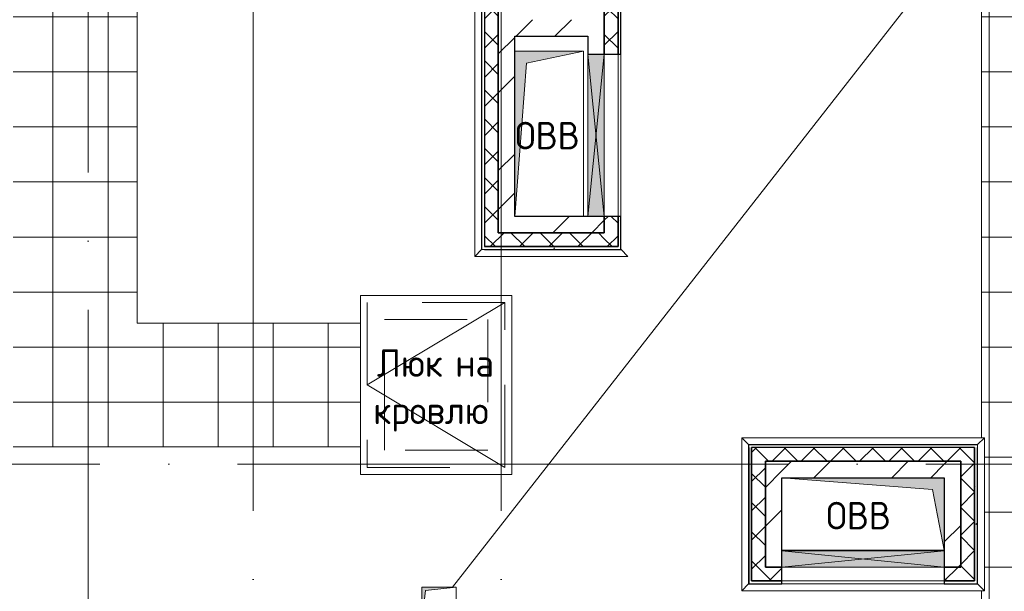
# Model space of a CAD drawing. Header units: millimetres. Extents: x -30540 to 150652, y -11730 to 123410.
# Tile 59 of 113: x 96158 to 103311, y 1825 to 5980. Entities that reach past the tile are written whole.
import ezdxf

# ---------------------------------------------------------------- set-up
doc = ezdxf.new("R2010")
doc.units = ezdxf.units.MM
for name, pattern in [('ADSK_Линия сетки', [5000, 4000, -500, 0, -500]), ('ADSK_Невидимые_2_', [1000, 600, -400]), ('Штриховая', [1000, 600, -400])]:
    doc.linetypes.add(name, pattern=pattern)
for name, color, linetype, lineweight in [('A-____-NOTE-TEXT', 7, 'Continuous', 18), ('A-DOOR-____-HDLN', 7, 'ADSK_Невидимые_2_', 18), ('A-DOOR-____-OTLN', 7, 'Continuous', 18), ('A-GENM-____-OTLN', 7, 'Continuous', 18), ('A-GLAZ-____-MCUT', 7, 'Continuous', 9), ('A-GLAZ-____-OTLN', 7, 'Continuous', 18), ('A-ROOF-____-OTLN', 7, 'Continuous', 18), ('A-ROOF-____-PATT', 7, 'Continuous', 18), ('A-WALL-____-MCUT', 7, 'Continuous', 40), ('A-WALL-____-OTLN', 7, 'Continuous', 18), ('A-WALL-____-PATT', 7, 'Continuous', 40), ('I-WALL-____-MCUT', 7, 'Continuous', 40), ('I-WALL-____-OTLN', 7, 'Continuous', 18), ('M-EQPM-____-OTLN', 7, 'Continuous', 18), ('S-GRID-____-OTLN', 7, 'Continuous', 9)]:
    doc.layers.add(name, color=color, linetype=linetype, lineweight=lineweight)
doc.styles.add('GOST Common', font='GOST_Common.ttf', dxfattribs={"height": 200})
pattern_1 = [(45, (0, 0), (-424.264, 424.264), []), (45, (0, 282.8), (-424.264, 424.264), [])]
pattern_2 = [(45, (0, 0), (-106.06602, 106.06602), []), (135, (0, 0), (-106.06602, -106.06602), [])]
pattern_3 = [(0, (0, 0), (0, 400), []), (90, (0, 0), (-400, 2e-14), [])]
pattern_4 = [(0, (0, 0), (406.4, 101.6), [6.706, -298.094, 6.706, -298.094, -1625.6]), (0, (0, 0), (406.4, 101.6), [-609.6, 6.706, -602.894, 6.706, -298.094, -711.2]), (0, (0, 0), (406.4, 101.6), [-1524, 6.706, -196.494, 6.706, -501.294]), (120, (152.4, 50.8), (-291.18818, 301.15272), [6.706, -298.094, 6.706, -298.094, -1625.6]), (120, (152.4, 50.8), (-291.18818, 301.15272), [-609.6, 6.706, -602.894, 6.706, -298.094, -711.2]), (120, (152.4, 50.8), (-291.18818, 301.15272), [-1524, 6.706, -196.494, 6.706, -501.294]), (240, (203.2, 254), (-115.21182, -402.75272), [6.706, -298.094, 6.706, -298.094, -1625.6]), (240, (203.2, 254), (-115.21182, -402.75272), [-609.6, 6.706, -602.894, 6.706, -298.094, -711.2]), (240, (203.2, 254), (-115.21182, -402.75272), [-1524, 6.706, -196.494, 6.706, -501.294])]

# ---------------------------------------------------------------- blocks, each defined once
blk = doc.blocks.new('АР_Канал вертикальный прямоугольный - ОВВ-V84-Кровля ЭЛ')
at = {"layer": 'M-EQPM-____-OTLN', "lineweight": 13, "true_color": 0xe2e2e2}
blk.add_hatch(color=254, dxfattribs=at).paths.add_polyline_path([(-250, -600), (-165, 515), (250, 600), (-250, 600), (-250, -177.2)])
at = {"layer": 'M-EQPM-____-OTLN', "color": 253, "lineweight": 13, "true_color": 0xaaaaaa}
for p, q in [((250, 600), (-250, 600)), ((250, 600), (-250, 600)), ((-250, 600), (250, 600)), ((-165, 515), (250, 600)), ((-165, 515), (250, 600)), ((250, -600), (250, 600)), ((250, 600), (250, -600)), ((-250, -600), (-165, 515)), ((-250, -600), (-165, 515))]:
    blk.add_line(p, q, dxfattribs=at)
blk = doc.blocks.new('АР_Люк в плите - 1000Х1200-5410486-Кровля ЭЛ')
at = {"layer": 'A-DOOR-____-HDLN', "color": 253, "linetype": 'Continuous', "lineweight": 13, "true_color": 0xaaaaaa}
for p, q in [((925, 1125), (-175, 1125)), ((-175, 1125), (-175, -175)), ((925, -175), (925, 1125)), ((-175, -175), (925, -175))]:
    blk.add_line(p, q, dxfattribs=at)
at = {"layer": 'A-DOOR-____-HDLN', "color": 253, "linetype": 'Штриховая', "lineweight": 13, "true_color": 0xaaaaaa}
for p, q in [((-125, 1075), (-125, -125)), ((875, 1075), (-125, 1075)), ((875, -125), (875, 1075)), ((0, 0), (0, 950)), ((0, 950), (750, 950)), ((750, 950), (750, 0)), ((750, 0), (0, 0)), ((-125, -125), (875, -125))]:
    blk.add_line(p, q, dxfattribs=at)
at = {"layer": 'A-DOOR-____-OTLN', "color": 253, "lineweight": 13, "true_color": 0xaaaaaa}
for p, q in [((875, 1075), (-125, 475)), ((-125, 475), (875, -125))]:
    blk.add_line(p, q, dxfattribs=at)
blk = doc.blocks.new('АР_Отверстие прямоугольное - ОВВ-6393720-Кровля ЭЛ')
at = {"layer": 'A-GLAZ-____-OTLN', "lineweight": 13, "true_color": 0xf0f0f0}
blk.add_hatch(color=7, dxfattribs=at).paths.add_polyline_path([(-465, -60), (715, -60), (715, 60), (-465, 60), (-465, 28.8)])
at = {"layer": 'A-GLAZ-____-MCUT', "color": 253, "lineweight": 15, "true_color": 0xaaaaaa}
for p, q in [((-465, 60), (-465, -60)), ((715, 60), (715, -60))]:
    blk.add_line(p, q, dxfattribs=at)
at = {"layer": 'A-GLAZ-____-OTLN', "color": 253, "lineweight": 5, "true_color": 0xaaaaaa}
for p, q in [((715, 60), (-465, -60)), ((-465, 60), (715, -60))]:
    blk.add_line(p, q, dxfattribs=at)
at = {"layer": 'A-GLAZ-____-OTLN', "color": 253, "lineweight": 13, "true_color": 0xaaaaaa}
for p, q in [((715, 60), (-465, 60)), ((-465, 60), (-465, -60)), ((715, -60), (715, 60)), ((-465, -60), (715, -60))]:
    blk.add_line(p, q, dxfattribs=at)
blk = doc.blocks.new('АР_Отверстие прямоугольное - ОВВ-6380849-Кровля ЭЛ')
at = {"layer": 'A-GLAZ-____-OTLN', "lineweight": 13, "true_color": 0xf0f0f0}
blk.add_hatch(color=7, dxfattribs=at).paths.add_polyline_path([(715, -60), (715, 60), (-465, 60), (-465, -60), (100.1, -60)])
at = {"layer": 'A-GLAZ-____-MCUT', "color": 253, "lineweight": 15, "true_color": 0xaaaaaa}
for p, q in [((-465, 60), (-465, -60)), ((715, 60), (715, -60))]:
    blk.add_line(p, q, dxfattribs=at)
at = {"layer": 'A-GLAZ-____-OTLN', "color": 253, "lineweight": 5, "true_color": 0xaaaaaa}
for p, q in [((715, 60), (-465, -60)), ((-465, 60), (715, -60))]:
    blk.add_line(p, q, dxfattribs=at)
at = {"layer": 'A-GLAZ-____-OTLN', "color": 253, "lineweight": 13, "true_color": 0xaaaaaa}
for p, q in [((715, 60), (-465, 60)), ((-465, 60), (-465, -60)), ((715, -60), (715, 60)), ((-465, -60), (715, -60))]:
    blk.add_line(p, q, dxfattribs=at)
blk = doc.blocks.new('АР_Канал вертикальный прямоугольный - ОВВ-6165165-Кровля ЭЛ')
at = {"layer": 'M-EQPM-____-OTLN', "lineweight": 13, "true_color": 0xe2e2e2}
blk.add_hatch(color=254, dxfattribs=at).paths.add_polyline_path([(-590, 262.5), (-590, -262.5), (590, -262.5), (-504.75, -177.25)])
at = {"layer": 'M-EQPM-____-OTLN', "color": 253, "lineweight": 13, "true_color": 0xaaaaaa}
for p, q in [((-590, 262.5), (-504.75, -177.25)), ((-590, 262.5), (-504.75, -177.25)), ((-590, 262.5), (590, 262.5)), ((590, 262.5), (-590, 262.5)), ((-504.75, -177.25), (590, -262.5)), ((-504.75, -177.25), (590, -262.5))]:
    blk.add_line(p, q, dxfattribs=at)
blk = doc.blocks.new('АР_Канал вертикальный прямоугольный - ВК_К-6176987-Кровля ЭЛ')
at = {"layer": 'M-EQPM-____-OTLN', "lineweight": 13, "true_color": 0xe2e2e2}
blk.add_hatch(color=254, dxfattribs=at).paths.add_polyline_path([(-125, -125), (-100, 100), (125, 125), (-125, 125)])
at = {"layer": 'M-EQPM-____-OTLN', "color": 253, "lineweight": 13, "true_color": 0xaaaaaa}
for p, q in [((125, 125), (-125, 125)), ((-125, 125), (-125, -125)), ((125, 125), (-125, 125)), ((-125, 125), (-125, -125)), ((-125, -125), (-125, 125)), ((-125, 125), (125, 125)), ((-125, -125), (-100, 100)), ((-125, -125), (-100, 100)), ((-100, 100), (125, 125)), ((-100, 100), (125, 125)), ((125, -125), (125, 125)), ((125, 125), (125, -125)), ((-125, -125), (125, -125)), ((125, -125), (-125, -125))]:
    blk.add_line(p, q, dxfattribs=at)
blk = doc.blocks.new('_GM_Dt-St-D_Фартук гнутый из оцинкованной стали_Пристенный_Тип 1__c-верхняя кромка с отгибом_ - ФС-1_3_50х70У100-1_5_t__RAL7016-V91-Кровля ЭЛ')
at = {"layer": 'A-GENM-____-OTLN', "color": 253, "lineweight": 13, "true_color": 0xaaaaaa}
for p, q in [((0, 50), (1763, 50)), ((50, 0), (0, 50)), ((50, 0), (1713, 0)), ((50, 0), (50, -1.5)), ((1763, 50), (1713, 0)), ((1713, -1.5), (1713, 0)), ((50, -1.5), (1713, -1.5))]:
    blk.add_line(p, q, dxfattribs=at)
blk = doc.blocks.new('_GM_Dt-St-D_Фартук гнутый из оцинкованной стали_Пристенный_Тип 1__c-верхняя кромка с отгибом_ - ФС-1_3_50х70У100-1_5_t__RAL7016-V92-Кровля ЭЛ')
at = {"layer": 'A-GENM-____-OTLN', "color": 253, "lineweight": 13, "true_color": 0xaaaaaa}
for p, q in [((0, -50), (50, 0)), ((50, 1.5), (50, 0)), ((71.5, 1.5), (50, 1.5)), ((1063, 0), (50, 0)), ((1063, 0), (1063, 1.5)), ((1063, 0), (1113, -50)), ((1113, -50), (0, -50))]:
    blk.add_line(p, q, dxfattribs=at)
blk = doc.blocks.new('_GM_Dt-St-D_Фартук гнутый из оцинкованной стали_Пристенный_Тип 1__c-верхняя кромка с отгибом_ - ФС-1_3_50х70У100-1_5_t__RAL7016-V93-Кровля ЭЛ')
at = {"layer": 'A-GENM-____-OTLN', "color": 253, "lineweight": 13, "true_color": 0xaaaaaa}
for p, q in [((0, 50), (1113, 50)), ((50, 0), (0, 50)), ((50, 0), (1063, 0)), ((50, 0), (50, -1.5)), ((1113, 50), (1063, 0)), ((1063, -1.5), (1063, 0)), ((50, -1.5), (71.5, -1.5))]:
    blk.add_line(p, q, dxfattribs=at)
blk = doc.blocks.new('_GM_Dt-St-D_Фартук гнутый из оцинкованной стали_Пристенный_Тип 1__c-верхняя кромка с отгибом_ - ФС-1_3_50х70У100-1_5_t__RAL7016-6261121-Кровля ЭЛ')
at = {"layer": 'A-GENM-____-OTLN', "color": 253, "lineweight": 13, "true_color": 0xaaaaaa}
for p, q in [((50, 1.5), (50, 0)), ((1713, 0), (50, 0)), ((1713, 0), (1713, 1.5)), ((1713, 0), (1763, -50)), ((0, -50), (50, 0)), ((1763, -50), (0, -50))]:
    blk.add_line(p, q, dxfattribs=at)
blk = doc.blocks.new('_GM_Dt-St-D_Фартук гнутый из оцинкованной стали_Пристенный_Тип 1__c-верхняя кромка с отгибом_ - ФС-1_3_50х70У100-1_5_t__RAL7016-6274539-Кровля ЭЛ')
at = {"layer": 'A-GENM-____-OTLN', "color": 253, "lineweight": 13, "true_color": 0xaaaaaa}
for p, q in [((0, 1.5), (0, 0)), ((2351.5, 1.5), (0, 1.5)), ((2351.5, 0), (0, 0)), ((2351.5, 0), (2351.5, 1.5)), ((2351.5, 0), (2401.5, -50)), ((2401.5, -50), (50, -50))]:
    blk.add_line(p, q, dxfattribs=at)
blk = doc.blocks.new('Наметкина 10_РД_АР_К4_отсоединено_rvt-1-Кровля ЭЛ')
at = {"layer": 'A-ROOF-____-PATT', "lineweight": 5, "true_color": 0xd2d2d2}
h = blk.add_hatch(dxfattribs=at)
h.set_pattern_fill('FP_22', color=254, style=0, pattern_type=2)
h.set_pattern_definition(pattern_3)
h.paths.add_polyline_path([(101338.3, -2730), (104045.3, -2730), (104045.3, 12200), (101505.3, 12200), (101505.3, 9550), (103145.3, 9550), (103145.3, 2941.5), (103166.8, 2941.5), (103166.8, 1828.5), (103145.3, 1828.5), (103145.3, 280), (100455.3, 280), (100455.3, -1830), (94085.3, -1830), (94085.3, 350), (90305.3, 350), (90305.3, 1828.5), (90263.8, 1828.5), (90263.8, 2941.5), (92026.8, 2941.5), (92026.8, 2895), (92870.3, 2895), (92870.3, 7650), (88360.8, 7650), (88360.8, 9650), (91925.3, 9650), (91925.3, 12200), (91025.3, 12200), (91025.3, 10650), (87405.3, 10650), (87405.3, 6750), (91970.3, 6750), (91970.3, 3795), (89405.3, 3795), (89405.3, -550), (93185.3, -550), (93185.3, -2730), (97251.2, -2730)])
h.paths.add_polyline_path([(101635.3, 9650), (101605.3, 9650), (101605.3, 9950), (101905.3, 9950), (101905.3, 9650)])
h = blk.add_hatch(dxfattribs=at)
h.set_pattern_fill('FP_22', color=254, style=0, pattern_type=2)
h.set_pattern_definition(pattern_3)
h.paths.add_polyline_path([(97251.2, 2875), (98633.3, 2875), (98633.3, 3775), (97011.4, 3775), (97011.4, 8510), (97983.8, 8510), (97983.8, 8803.8), (97635.3, 9407.5), (97644, 9412.5), (97983.8, 8823.8), (97983.8, 10546.2), (97644, 9957.5), (97635.3, 9962.5), (97983.8, 10566.2), (97983.8, 10900), (96205.3, 10900), (96205.3, 12200), (95305.3, 12200), (95305.3, 11625), (91925.3, 11625), (91925.3, 10900), (95305.3, 10900), (95305.3, 10715), (95406.8, 10714.6), (95406.8, 9427.2), (96111.4, 9427.2), (96111.4, 2875)])
h.paths.add_polyline_path([(95355.3, 9427.2), (95355.3, 10645), (95335.3, 10645), (95335.3, 9427.2)])
at = {"layer": 'A-WALL-____-PATT', "lineweight": 5, "true_color": 0xaaaaaa}
h = blk.add_hatch(dxfattribs=at)
h.set_pattern_fill('FP_20', color=253, style=0, pattern_type=2)
h.set_pattern_definition(pattern_1)
h.paths.add_polyline_path([(99635.3, 4430), (99755.3, 4430), (99755.3, 6850), (99635.3, 6850), (99635.3, 4972.8)])
h = blk.add_hatch(dxfattribs=at)
h.set_pattern_fill('FP_21', color=253, style=0, pattern_type=2)
h.set_pattern_definition(pattern_2)
h.paths.add_polyline_path([(99535.3, 4430), (99635.3, 4430), (99635.3, 6700), (99535.3, 6700), (99535.3, 4972.8)])
h = blk.add_hatch(dxfattribs=at)
h.set_pattern_fill('FP_21', color=253, style=0, pattern_type=2)
h.set_pattern_definition(pattern_2)
h.paths.add_polyline_path([(100505.3, 4330), (100505.3, 4550), (100405.3, 4550), (100405.3, 4330)])
h.paths.add_polyline_path([(100405.3, 5730), (100505.3, 5730), (100505.3, 6060), (100405.3, 6060)])
h.paths.add_polyline_path([(100505.3, 6330), (100505.3, 6580), (100405.3, 6580), (100405.3, 6330)])
h = blk.add_hatch(dxfattribs=at)
h.set_pattern_fill('FP_24', color=253, style=0, pattern_type=2)
h.set_pattern_definition(pattern_4)
h.paths.add_polyline_path([(100505.3, 4330), (100525.3, 4330), (100525.3, 4550), (100505.3, 4550)])
h.paths.add_polyline_path([(100525.3, 5730), (100525.3, 6060), (100505.3, 6060), (100505.3, 5730)])
h.paths.add_polyline_path([(100525.3, 6330), (100525.3, 6580), (100505.3, 6580), (100505.3, 6330)])
h = blk.add_hatch(dxfattribs=at)
h.set_pattern_fill('FP_20', color=253, style=0, pattern_type=2)
h.set_pattern_definition(pattern_1)
h.paths.add_polyline_path([(100405.3, 5730), (100405.3, 6060), (100285.3, 6060), (100285.3, 5730)])
h.paths.add_polyline_path([(100405.3, 6330), (100405.3, 6460), (100285.3, 6460), (100285.3, 6330)])
h = blk.add_hatch(dxfattribs=at)
h.set_pattern_fill('FP_20', color=253, style=0, pattern_type=2)
h.set_pattern_definition(pattern_1)
h.paths.add_polyline_path([(100285.3, 5860), (100285.3, 5980), (99755.3, 5980), (99755.3, 5860)])
h = blk.add_hatch(dxfattribs=at)
h.set_pattern_fill('FP_20', color=253, style=0, pattern_type=2)
h.set_pattern_definition(pattern_1)
h.paths.add_polyline_path([(100285.3, 4430), (100405.3, 4430), (100405.3, 4550), (99755.3, 4550), (99755.3, 4430)])
h = blk.add_hatch(dxfattribs=at)
h.set_pattern_fill('FP_21', color=253, style=0, pattern_type=2)
h.set_pattern_definition(pattern_2)
h.paths.add_polyline_path([(100405.3, 4330), (100405.3, 4430), (99535.3, 4430), (99535.3, 4330)])
h = blk.add_hatch(dxfattribs=at)
h.set_pattern_fill('FP_24', color=253, style=0, pattern_type=2)
h.set_pattern_definition(pattern_4)
h.paths.add_polyline_path([(99535.3, 4310), (100525.3, 4310), (100525.3, 4330), (99535.3, 4330)])
h = blk.add_hatch(dxfattribs=at)
h.set_pattern_fill('FP_21', color=253, style=0, pattern_type=2)
h.set_pattern_definition(pattern_2)
h.paths.add_polyline_path([(102995.3, 2770), (102995.3, 2870), (101475.3, 2870), (101475.3, 2770), (101575.3, 2770)])
h = blk.add_hatch(dxfattribs=at)
h.set_pattern_fill('FP_21', color=253, style=0, pattern_type=2)
h.set_pattern_definition(pattern_2)
h.paths.add_polyline_path([(102995.3, 2000), (103095.3, 2000), (103095.3, 2870), (102995.3, 2870), (102995.3, 2081.5)])
h = blk.add_hatch(dxfattribs=at)
h.set_pattern_fill('FP_24', color=253, style=0, pattern_type=2)
h.set_pattern_definition(pattern_4)
h.paths.add_polyline_path([(103115.3, 1880), (103115.3, 2870), (103095.3, 2870), (103095.3, 1880)])
h = blk.add_hatch(dxfattribs=at)
h.set_pattern_fill('FP_21', color=253, style=0, pattern_type=2)
h.set_pattern_definition(pattern_2)
h.paths.add_polyline_path([(101575.3, 1900), (101575.3, 2770), (101475.3, 2770), (101475.3, 1900)])
h = blk.add_hatch(dxfattribs=at)
h.set_pattern_fill('FP_20', color=253, style=0, pattern_type=2)
h.set_pattern_definition(pattern_1)
h.paths.add_polyline_path([(101575.3, 2000), (101695.3, 2000), (101695.3, 2770), (101575.3, 2770), (101575.3, 2081.5)])
h = blk.add_hatch(dxfattribs=at)
h.set_pattern_fill('FP_20', color=253, style=0, pattern_type=2)
h.set_pattern_definition(pattern_1)
h.paths.add_polyline_path([(102875.3, 2650), (102875.3, 2770), (101695.3, 2770), (101695.3, 2650)])
h = blk.add_hatch(dxfattribs=at)
h.set_pattern_fill('FP_20', color=253, style=0, pattern_type=2)
h.set_pattern_definition(pattern_1)
h.paths.add_polyline_path([(102875.3, 2000), (102995.3, 2000), (102995.3, 2770), (102875.3, 2770), (102875.3, 2081.5)])
h = blk.add_hatch(dxfattribs=at)
h.set_pattern_fill('FP_21', color=253, style=0, pattern_type=2)
h.set_pattern_definition(pattern_2)
h.paths.add_polyline_path([(102875.3, 1900), (103095.3, 1900), (103095.3, 2000), (102875.3, 2000)])
h.paths.add_polyline_path([(101695.3, 1900), (101695.3, 2000), (101575.3, 2000), (101575.3, 1900)])
at = {"layer": 'A-ROOF-____-OTLN', "color": 253, "lineweight": 13, "true_color": 0xaaaaaa}
for p, q in [((103145.3, 9550), (103145.3, 2941.5)), ((97011.4, 3775), (97011.4, 8510)), ((99303, 1855), (103145.3, 6769.5)), ((98633.3, 3775), (97011.4, 3775)), ((96111.4, 2875), (98633.3, 2875)), ((103145.3, 1828.5), (103145.3, 280))]:
    blk.add_line(p, q, dxfattribs=at)
at = {"layer": 'A-WALL-____-MCUT', "color": 253, "lineweight": 30, "true_color": 0xaaaaaa}
for p, q in [((99535.3, 6680), (99535.3, 4430)), ((99635.3, 4430), (99635.3, 6700)), ((100405.3, 6060), (100405.3, 5730)), ((100505.3, 5730), (100505.3, 6060)), ((100505.3, 6060), (100505.3, 5730)), ((100525.3, 5730), (100525.3, 6060)), ((100405.3, 5730), (100505.3, 5730)), ((100505.3, 5730), (100525.3, 5730)), ((100405.3, 4550), (100405.3, 4430)), ((100505.3, 4550), (100405.3, 4550)), ((100505.3, 4330), (100505.3, 4550)), ((100505.3, 4550), (100505.3, 4330)), ((100525.3, 4550), (100505.3, 4550)), ((100525.3, 4330), (100525.3, 4550)), ((99535.3, 4430), (99535.3, 4330)), ((100405.3, 4430), (99635.3, 4430)), ((99535.3, 4330), (100405.3, 4330)), ((100505.3, 4330), (99535.3, 4330)), ((99535.3, 4310), (100525.3, 4310)), ((100405.3, 4330), (100505.3, 4330)), ((100525.3, 4310), (100525.3, 4330)), ((101455.3, 2870), (101455.3, 1880)), ((102995.3, 2870), (101475.3, 2870)), ((101475.3, 2870), (101475.3, 2770)), ((101475.3, 1900), (101475.3, 2870)), ((103095.3, 2870), (102995.3, 2870)), ((103095.3, 2000), (103095.3, 2870)), ((103095.3, 2870), (103095.3, 1900)), ((103115.3, 1880), (103115.3, 2870)), ((101475.3, 2770), (101475.3, 1900)), ((101575.3, 2770), (102995.3, 2770)), ((101575.3, 2000), (101575.3, 2770)), ((102995.3, 2770), (102995.3, 2000)), ((101695.3, 2000), (101575.3, 2000)), ((101695.3, 1900), (101695.3, 2000)), ((102995.3, 2000), (102875.3, 2000)), ((102875.3, 2000), (102875.3, 1900)), ((103095.3, 1900), (103095.3, 2000)), ((101455.3, 1880), (101475.3, 1880)), ((101475.3, 1900), (101575.3, 1900)), ((101695.3, 1900), (101475.3, 1900)), ((101475.3, 1880), (101695.3, 1880)), ((101575.3, 1900), (101695.3, 1900)), ((101695.3, 1880), (101695.3, 1900)), ((102875.3, 1900), (103095.3, 1900)), ((103095.3, 1900), (102875.3, 1900)), ((102875.3, 1900), (102875.3, 1880)), ((102875.3, 1880), (103095.3, 1880)), ((103095.3, 1880), (103115.3, 1880))]:
    blk.add_line(p, q, dxfattribs=at)
at = {"layer": 'A-WALL-____-OTLN', "color": 253, "lineweight": 13, "true_color": 0xaaaaaa}
for p, q in [((100405.3, 4550), (100405.3, 5730)), ((100405.3, 5730), (100505.3, 5730)), ((100505.3, 5730), (100505.3, 4550)), ((100505.3, 4550), (100505.3, 5730)), ((100525.3, 5730), (100525.3, 4550)), ((100505.3, 4550), (100405.3, 4550)), ((101695.3, 2000), (101695.3, 1900)), ((101695.3, 2000), (102875.3, 2000)), ((102875.3, 2000), (102875.3, 1900)), ((102875.3, 1900), (101695.3, 1900)), ((101695.3, 1900), (102875.3, 1900)), ((102875.3, 1880), (101695.3, 1880))]:
    blk.add_line(p, q, dxfattribs=at)
at = {"layer": 'I-WALL-____-MCUT', "color": 253, "lineweight": 30, "true_color": 0xaaaaaa}
for p, q in [((99635.3, 6850), (99635.3, 4430)), ((100405.3, 5730), (100405.3, 6060)), ((99755.3, 4550), (99755.3, 5860)), ((99755.3, 5860), (100285.3, 5860)), ((100285.3, 5860), (100285.3, 5730)), ((100285.3, 5730), (100405.3, 5730)), ((100285.3, 4550), (99755.3, 4550)), ((100405.3, 4550), (100285.3, 4550)), ((100405.3, 4430), (100405.3, 4550)), ((99635.3, 4430), (99755.3, 4430)), ((99755.3, 4430), (100405.3, 4430)), ((101575.3, 2770), (101575.3, 2000)), ((101695.3, 2770), (101575.3, 2770)), ((102875.3, 2770), (101695.3, 2770)), ((102995.3, 2770), (102875.3, 2770)), ((102995.3, 2000), (102995.3, 2770)), ((101695.3, 2120), (101695.3, 2650)), ((101695.3, 2650), (102875.3, 2650)), ((102875.3, 2650), (102875.3, 2120)), ((101695.3, 2000), (101695.3, 2120)), ((102875.3, 2120), (102875.3, 2000)), ((101575.3, 2000), (101695.3, 2000)), ((102875.3, 2000), (102995.3, 2000))]:
    blk.add_line(p, q, dxfattribs=at)
at = {"layer": 'I-WALL-____-OTLN', "color": 253, "lineweight": 13, "true_color": 0xaaaaaa}
for p, q in [((100285.3, 4550), (100285.3, 5730)), ((100405.3, 5730), (100285.3, 5730)), ((100405.3, 5730), (100405.3, 4550)), ((100405.3, 4550), (100285.3, 4550))]:
    blk.add_line(p, q, dxfattribs=at)
at = {"layer": 'A-DOOR-____-OTLN', "color": 253, "lineweight": 13, "true_color": 0xaaaaaa}
blk.add_blockref('АР_Люк в плите - 1000Х1200-5410486-Кровля ЭЛ', (98808.3, 2850), dxfattribs=at)
at = {"layer": 'A-GENM-____-OTLN', "color": 253, "lineweight": 13, "true_color": 0xaaaaaa}
for name, p, rotation in [('_GM_Dt-St-D_Фартук гнутый из оцинкованной стали_Пристенный_Тип 1__c-верхняя кромка с отгибом_ - ФС-1_3_50х70У100-1_5_t__RAL7016-6274539-Кровля ЭЛ', (99513.8, 6660), 269.9999999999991), ('_GM_Dt-St-D_Фартук гнутый из оцинкованной стали_Пристенный_Тип 1__c-верхняя кромка с отгибом_ - ФС-1_3_50х70У100-1_5_t__RAL7016-V92-Кровля ЭЛ', (101453.8, 2941.5), 269.9999999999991), ('_GM_Dt-St-D_Фартук гнутый из оцинкованной стали_Пристенный_Тип 1__c-верхняя кромка с отгибом_ - ФС-1_3_50х70У100-1_5_t__RAL7016-V93-Кровля ЭЛ', (103116.8, 2941.5), 270.0000000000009)]:
    blk.add_blockref(name, p, dxfattribs=dict(at, rotation=rotation))
for name, p in [('_GM_Dt-St-D_Фартук гнутый из оцинкованной стали_Пристенный_Тип 1__c-верхняя кромка с отгибом_ - ФС-1_3_50х70У100-1_5_t__RAL7016-V92-Кровля ЭЛ', (99463.8, 4308.5)), ('_GM_Dt-St-D_Фартук гнутый из оцинкованной стали_Пристенный_Тип 1__c-верхняя кромка с отгибом_ - ФС-1_3_50х70У100-1_5_t__RAL7016-V91-Кровля ЭЛ', (101403.8, 2891.5)), ('_GM_Dt-St-D_Фартук гнутый из оцинкованной стали_Пристенный_Тип 1__c-верхняя кромка с отгибом_ - ФС-1_3_50х70У100-1_5_t__RAL7016-6261121-Кровля ЭЛ', (101403.8, 1878.5))]:
    blk.add_blockref(name, p, dxfattribs=at)
at = {"layer": 'A-GLAZ-____-OTLN', "color": 253, "lineweight": 13, "true_color": 0xaaaaaa, "rotation": 89.99999999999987}
blk.add_blockref('АР_Отверстие прямоугольное - ОВВ-6393720-Кровля ЭЛ', (100345.3, 5015), dxfattribs=at)
at = {"layer": 'A-GLAZ-____-OTLN', "color": 253, "lineweight": 13, "true_color": 0xaaaaaa}
blk.add_blockref('АР_Отверстие прямоугольное - ОВВ-6380849-Кровля ЭЛ', (102160.3, 2060), dxfattribs=at)
at = {"layer": 'M-EQPM-____-OTLN', "color": 253, "lineweight": 13, "true_color": 0xaaaaaa}
for name, p in [('АР_Канал вертикальный прямоугольный - ОВВ-V84-Кровля ЭЛ', (100005.3, 5150)), ('АР_Канал вертикальный прямоугольный - ВК_К-6176987-Кровля ЭЛ', (99205.3, 1730))]:
    blk.add_blockref(name, p, dxfattribs=at)
at = {"layer": 'M-EQPM-____-OTLN', "color": 253, "lineweight": 13, "true_color": 0xaaaaaa, "rotation": 180}
blk.add_blockref('АР_Канал вертикальный прямоугольный - ОВВ-6165165-Кровля ЭЛ', (102285.3, 2387.5), dxfattribs=at)
at = {"layer": 'A-____-NOTE-TEXT', "color": 253, "lineweight": 5, "true_color": 0xaaaaaa, "char_height": 200, "attachment_point": 1, "style": 'GOST Common'}
for s, insert, width in [('ОВВ', (99757.1, 5237.2), 609.282), ('Люк', (98753.6, 3584.2), 609.282), ('\\fGOST Common|b0|i0|c204|p34|; ', (99256.3, 3584.2), 80.169), ('на', (99322.4, 3584.2), 368.776), ('кровлю', (98727.1, 3240.3), 1106.329), ('ОВВ', (102017.5, 2474.7), 609.282)]:
    blk.add_mtext(s, dxfattribs=dict(at, insert=insert, width=width))

msp = doc.modelspace()

# ---------------------------------------------------------------- linework, layer by layer
at = {"layer": 'S-GRID-____-OTLN', "color": 253, "linetype": 'ADSK_Линия сетки', "true_color": 0xaaaaaa}
for p, q in [((96655.3, -10130.4), (96655.3, 56550)), ((97855.3, -7590.4), (97855.3, 56550)), ((99655.3, -7590.4), (99655.3, 56550)), ((111741.6, 2750), (78589.2, 2750))]:
    msp.add_line(p, q, dxfattribs=at)

# ---------------------------------------------------------------- block references
at = {"lineweight": 5}
msp.add_blockref('Наметкина 10_РД_АР_К4_отсоединено_rvt-1-Кровля ЭЛ', (0, 0), dxfattribs=at)

doc.saveas('drawing.dxf')
